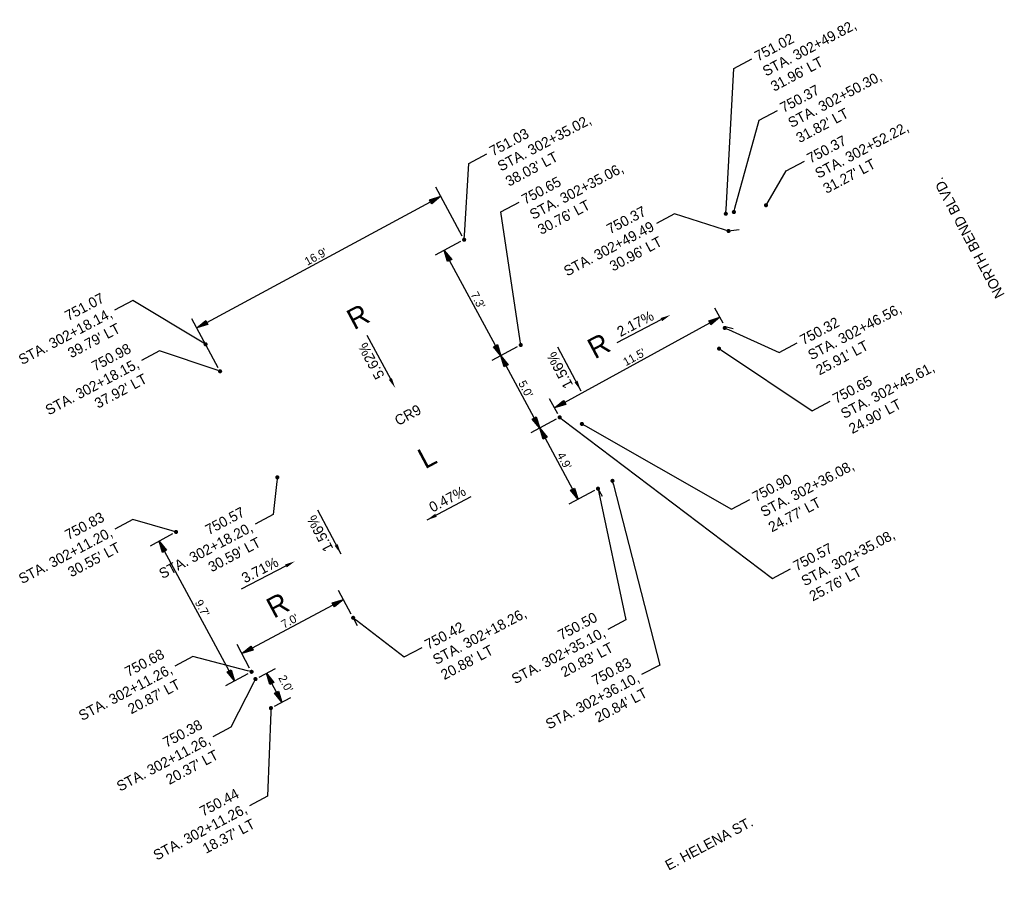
# Model space of a CAD drawing. Header units: feet. Extents: x 1464127 to 1492048, y 602360 to 652423.
# Tile 13 of 13: x 1491967 to 1492027, y 652370 to 652423. Entities that reach past the tile are written whole.
import ezdxf
from ezdxf import colors
from ezdxf.entities.mleader import LeaderData, LeaderLine
from ezdxf.math import Vec2, Vec3

# ---------------------------------------------------------------- set-up
doc = ezdxf.new("R2010")
doc.units = ezdxf.units.FT
doc.header["$MEASUREMENT"] = 0
doc.layers.add('DT_P_Feature_Line', color=2, linetype='Continuous', plot=False)
doc.layers.add('GE_P_CL_Text', color=4, linetype='Continuous')
doc.layers.add('PV_P_Text', color=8, linetype='Continuous')
doc.styles.add('Slanted-Normal', font='font31.shx', dxfattribs={"height": 0.1})
doc.styles.get("Standard").update_dxf_attribs({"font": 'font31.shx'})
doc.dimstyles.new('Dec-1  Slanted', dxfattribs={"dimtxt": 0.14, "dimasz": 0.14, "dimexe": 0.07, "dimexo": 0.07, "dimgap": 0.07, "dimtad": 1, "dimdec": 1, "dimzin": 3, "dimdsep": 46, "dimtxsty": 'Slanted-Normal', "dimblk": 'Dim1', "dimcen": 0, "dimclrd": 95, "dimclre": 95, "dimclrt": 7, "dimadec": 1, "dimazin": 3, "dimtfac": 1, "dimtdec": 1, "dimtix": 1, "dimtofl": 0, "dimtmove": 1, "dimatfit": 3, "dimldrblk": 'Dim1', "dimfxl": 1, "dimtolj": 1, "dimtzin": 0, "dimlwd": -1, "dimlwe": -1, "dimarcsym": 0})

# ---------------------------------------------------------------- blocks, each defined once
blk = doc.blocks.new('Dim1')
h = blk.add_hatch(color=4)
h.dxf.hatch_style = 1
h.paths.add_polyline_path([(0, 0), (-1, -0.2), (-1, 0.2)])
at = {"color": 4}
blk.add_lwpolyline([(0, 0), (-1, -0.2), (-1, 0.2), (0, 0)], dxfattribs=at)
blk = doc.blocks.new('*D1100')
at = {"layer": 'Defpoints', "color": 0, "transparency": 16777216}
for p in [(1491992.948, 652412.69), (1491994.373, 652410.048, 751.029), (1491979.528, 652402.039, 751.029)]:
    blk.add_point(p, dxfattribs=at)
at = {"layer": 'PV_P_Text', "color": 95, "linetype": 'Continuous', "transparency": 16777216}
for p, q in [((1491994.254, 652410.268), (1491992.651, 652413.24)), ((1491978.719, 652405.014), (1491992.332, 652412.358)), ((1491979.41, 652402.259), (1491977.806, 652405.231))]:
    blk.add_line(p, q, dxfattribs=at)
at = {"layer": 'PV_P_Text', "color": 95, "transparency": 16777216, "xscale": 0.7000000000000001, "yscale": 0.7000000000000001, "zscale": 0.7000000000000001}
for p, rotation in [((1491992.948, 652412.69), 28.34720287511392), ((1491978.103, 652404.681), 208.3472028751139)]:
    blk.add_blockref('Dim1', p, dxfattribs=dict(at, rotation=rotation))
at = {"layer": 'PV_P_Text', "color": 7, "transparency": 16777216, "insert": (1491985.347, 652409.016), "char_height": 0.5, "attachment_point": 5, "rotation": 28.3472, "style": 'Slanted-Normal'}
blk.add_mtext("\\A1;16.9'", dxfattribs=at)
blk = doc.blocks.new('*D1101')
at = {"layer": 'Defpoints', "color": 0, "transparency": 16777216}
for p in [(1491976.85, 652392.262, 751.065), (1491975.814, 652391.703), (1491981.443, 652383.748, 751.065)]:
    blk.add_point(p, dxfattribs=at)
at = {"layer": 'PV_P_Text', "color": 95, "linetype": 'Continuous', "transparency": 16777216}
for p, q in [((1491976.63, 652392.143), (1491975.264, 652391.406)), ((1491980.075, 652383.806), (1491976.146, 652391.087)), ((1491981.223, 652383.63), (1491979.857, 652382.893))]:
    blk.add_line(p, q, dxfattribs=at)
at = {"layer": 'PV_P_Text', "color": 95, "transparency": 16777216, "xscale": 0.7000000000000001, "yscale": 0.7000000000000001, "zscale": 0.7000000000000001}
for p, rotation in [((1491975.814, 652391.703), 118.3472028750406), ((1491980.407, 652383.19), 298.3472028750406)]:
    blk.add_blockref('Dim1', p, dxfattribs=dict(at, rotation=rotation))
at = {"layer": 'PV_P_Text', "color": 7, "transparency": 16777216, "insert": (1491978.44, 652387.624), "char_height": 0.5, "attachment_point": 5, "rotation": 298.3472, "style": 'Slanted-Normal'}
blk.add_mtext("\\A1;9.7'", dxfattribs=at)
blk = doc.blocks.new('*D1102')
at = {"layer": 'Defpoints', "color": 0, "transparency": 16777216}
for p in [(1491987.029, 652388.152), (1491987.622, 652387.037, 751.065), (1491981.443, 652383.748, 751.065)]:
    blk.add_point(p, dxfattribs=at)
at = {"layer": 'PV_P_Text', "color": 95, "linetype": 'Continuous', "transparency": 16777216}
for p, q in [((1491987.505, 652387.258), (1491986.735, 652388.704)), ((1491981.467, 652385.192), (1491986.411, 652387.823)), ((1491981.325, 652383.969), (1491980.556, 652385.415))]:
    blk.add_line(p, q, dxfattribs=at)
at = {"layer": 'PV_P_Text', "color": 95, "transparency": 16777216, "xscale": 0.7000000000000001, "yscale": 0.7000000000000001, "zscale": 0.7000000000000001}
for p, rotation in [((1491987.029, 652388.152), 28.02171133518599), ((1491980.849, 652384.864), 208.021711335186)]:
    blk.add_blockref('Dim1', p, dxfattribs=dict(at, rotation=rotation))
at = {"layer": 'PV_P_Text', "color": 7, "transparency": 16777216, "insert": (1491983.763, 652386.839), "char_height": 0.5, "attachment_point": 5, "rotation": 28.02171, "style": 'Slanted-Normal'}
blk.add_mtext("\\A1;7.0'", dxfattribs=at)
blk = doc.blocks.new('*D1103')
at = {"layer": 'Defpoints', "color": 0, "transparency": 16777216}
for p in [(1492009.93, 652405.335), (1492010.245, 652404.76, 751.029), (1492000.183, 652399.235, 751.029)]:
    blk.add_point(p, dxfattribs=at)
at = {"layer": 'PV_P_Text', "color": 95, "linetype": 'Continuous', "transparency": 16777216}
for p, q in [((1492010.125, 652404.979), (1492009.629, 652405.883)), ((1492000.481, 652400.147), (1492009.316, 652404.998)), ((1492000.063, 652399.454), (1491999.567, 652400.358))]:
    blk.add_line(p, q, dxfattribs=at)
at = {"layer": 'PV_P_Text', "color": 95, "transparency": 16777216, "xscale": 0.7000000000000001, "yscale": 0.7000000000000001, "zscale": 0.7000000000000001}
for p, rotation in [((1492009.93, 652405.335), 28.76981358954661), ((1491999.868, 652399.81), 208.7698135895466)]:
    blk.add_blockref('Dim1', p, dxfattribs=dict(at, rotation=rotation))
at = {"layer": 'PV_P_Text', "color": 7, "transparency": 16777216, "insert": (1492004.718, 652402.901), "char_height": 0.5, "attachment_point": 5, "rotation": 28.76981, "style": 'Slanted-Normal'}
blk.add_mtext("\\A1;11.5'", dxfattribs=at)
blk = doc.blocks.new('*D1104')
at = {"layer": 'Defpoints', "color": 0, "transparency": 16777216}
for p in [(1491994.373, 652410.048, 751.029), (1491993.159, 652409.396), (1491997.817, 652403.64, 751.065)]:
    blk.add_point(p, dxfattribs=at)
at = {"layer": 'PV_P_Text', "color": 95, "linetype": 'Continuous', "transparency": 16777216}
for p, q in [((1491994.153, 652409.93), (1491992.609, 652409.1)), ((1491996.272, 652403.604), (1491993.491, 652408.779)), ((1491997.596, 652403.521), (1491996.052, 652402.692))]:
    blk.add_line(p, q, dxfattribs=at)
at = {"layer": 'PV_P_Text', "color": 95, "transparency": 16777216, "xscale": 0.7000000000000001, "yscale": 0.7000000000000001, "zscale": 0.7000000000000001}
for p, rotation in [((1491993.159, 652409.396), 118.2512724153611), ((1491996.603, 652402.988), 298.2512724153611)]:
    blk.add_blockref('Dim1', p, dxfattribs=dict(at, rotation=rotation))
at = {"layer": 'PV_P_Text', "color": 7, "transparency": 16777216, "insert": (1491995.212, 652406.369), "char_height": 0.5, "attachment_point": 5, "rotation": 298.25127, "style": 'Slanted-Normal'}
blk.add_mtext("\\A1;7.3'", dxfattribs=at)
blk = doc.blocks.new('*D1105')
at = {"layer": 'Defpoints', "color": 0, "transparency": 16777216}
for p in [(1491997.817, 652403.64, 751.029), (1491996.603, 652402.988), (1492000.183, 652399.235, 751.029)]:
    blk.add_point(p, dxfattribs=at)
at = {"layer": 'PV_P_Text', "color": 95, "linetype": 'Continuous', "transparency": 16777216}
for p, q in [((1491997.596, 652403.521), (1491996.052, 652402.692)), ((1491998.638, 652399.2), (1491996.934, 652402.371)), ((1491999.963, 652399.117), (1491998.419, 652398.287))]:
    blk.add_line(p, q, dxfattribs=at)
at = {"layer": 'PV_P_Text', "color": 95, "transparency": 16777216, "xscale": 0.7000000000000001, "yscale": 0.7000000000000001, "zscale": 0.7000000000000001}
for p, rotation in [((1491996.603, 652402.988), 118.2512724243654), ((1491998.97, 652398.583), 298.2512724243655)]:
    blk.add_blockref('Dim1', p, dxfattribs=dict(at, rotation=rotation))
at = {"layer": 'PV_P_Text', "color": 7, "transparency": 16777216, "insert": (1491998.117, 652400.963), "char_height": 0.5, "attachment_point": 5, "rotation": 298.25127, "style": 'Slanted-Normal'}
blk.add_mtext("\\A1;5.0'", dxfattribs=at)
blk = doc.blocks.new('*D1106')
at = {"layer": 'Defpoints', "color": 0, "transparency": 16777216}
for p in [(1492000.183, 652399.235, 751.029), (1492002.514, 652394.897, 751.029), (1492001.301, 652394.245)]:
    blk.add_point(p, dxfattribs=at)
at = {"layer": 'PV_P_Text', "color": 95, "linetype": 'Continuous', "transparency": 16777216}
for p, q in [((1491999.963, 652399.117), (1491998.419, 652398.287)), ((1491999.301, 652397.966), (1492000.969, 652394.862)), ((1492002.294, 652394.779), (1492000.75, 652393.949))]:
    blk.add_line(p, q, dxfattribs=at)
at = {"layer": 'PV_P_Text', "color": 95, "transparency": 16777216, "xscale": 0.7000000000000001, "yscale": 0.7000000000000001, "zscale": 0.7000000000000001}
for p, rotation in [((1491998.97, 652398.583), 118.2512724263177), ((1492001.301, 652394.245), 298.2512724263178)]:
    blk.add_blockref('Dim1', p, dxfattribs=dict(at, rotation=rotation))
at = {"layer": 'PV_P_Text', "color": 7, "transparency": 16777216, "insert": (1492000.466, 652396.592), "char_height": 0.5, "attachment_point": 5, "rotation": 298.25127, "style": 'Slanted-Normal'}
blk.add_mtext("\\A1;4.9'", dxfattribs=at)
blk = doc.blocks.new('_Dot')
at = {"color": 0, "linetype": 'ByBlock', "lineweight": -2}
blk.add_line((-0.5, 0), (-1, 0), dxfattribs=at)
at = {"color": 0, "linetype": 'ByBlock', "const_width": 0.5}
blk.add_lwpolyline([(-0.25, 0, 1), (0.25, 0, 1)], format="xyb", close=True, dxfattribs=at)
blk = doc.blocks.new('*D1151')
at = {"layer": 'Defpoints', "color": 0, "transparency": 16777216}
for p in [(1491982.341, 652383.66), (1491981.678, 652383.307, 751.065), (1491982.617, 652381.541, 751.065)]:
    blk.add_point(p, dxfattribs=at)
at = {"layer": 'PV_P_Text', "color": 95, "linetype": 'Continuous', "transparency": 16777216}
for p, q in [((1491981.898, 652383.424), (1491982.892, 652383.953)), ((1491982.951, 652382.512), (1491982.67, 652383.042)), ((1491982.838, 652381.659), (1491983.832, 652382.188))]:
    blk.add_line(p, q, dxfattribs=at)
at = {"layer": 'PV_P_Text', "color": 95, "transparency": 16777216, "xscale": 0.7000000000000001, "yscale": 0.7000000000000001, "zscale": 0.7000000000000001}
for p, rotation in [((1491982.341, 652383.66), 118.0217113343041), ((1491983.28, 652381.894), 298.0217113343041)]:
    blk.add_blockref('Dim1', p, dxfattribs=dict(at, rotation=rotation))
at = {"layer": 'PV_P_Text', "color": 7, "transparency": 16777216, "insert": (1491983.518, 652383.03), "char_height": 0.5, "attachment_point": 5, "rotation": 298.02171, "style": 'Slanted-Normal'}
blk.add_mtext("\\A1;2.0'", dxfattribs=at)

msp = doc.modelspace()

# ---------------------------------------------------------------- linework, layer by layer
at = {"layer": 'DT_P_Feature_Line', "flags": 128}
for points, elevation in [([(1492010.455, 652410.579), (1492011.112, 652410.674)], 751.028), ([(1492010.245, 652404.76), (1492010.733, 652404.65)], 751.029), ([(1492002.514, 652394.897), (1492002.759, 652394.437)], 751.029), ([(1491987.622, 652387.037), (1491987.868, 652386.571)], 751.029)]:
    msp.add_lwpolyline(points, dxfattribs=dict(at, elevation=elevation))
at = {"layer": 'PV_P_Text', "color": 7, "linetype": 'ByBlock', "lineweight": -2}
msp.add_lwpolyline([(1492003.673, 652403.794), (1492006.365, 652405.184)], dxfattribs=at)
at = {"layer": 'PV_P_Text', "color": 7, "linetype": 'ByBlock', "lineweight": -2, "elevation": 751.065}
for points in [[(1491988.445, 652404.24), (1491989.883, 652401.574)], [(1492000.054, 652403.538), (1492001.469, 652400.859)], [(1491994.785, 652394.397), (1491992.105, 652392.983)], [(1491985.461, 652393.599), (1491986.875, 652390.92)], [(1491980.837, 652388.8), (1491983.529, 652390.19)]]:
    msp.add_lwpolyline(points, dxfattribs=at)
at = {"layer": 'PV_P_Text', "color": 7}
for points in [[(1492006.413, 652405.091), (1492006.921, 652405.471), (1492006.318, 652405.276)], [(1491989.975, 652401.623, 751.065), (1491990.18, 652401.024, 751.065), (1491989.792, 652401.524, 751.065)], [(1492001.085, 652401.363, 751.065), (1492001.469, 652400.859, 751.065), (1492001.269, 652401.46, 751.065)], [(1491992.609, 652393.367, 751.065), (1491992.105, 652392.983, 751.065), (1491992.707, 652393.183, 751.065)], [(1491986.492, 652391.424, 751.065), (1491986.875, 652390.92, 751.065), (1491986.676, 652391.521, 751.065)], [(1491983.577, 652390.098, 751.065), (1491984.085, 652390.477, 751.065), (1491983.481, 652390.283, 751.065)]]:
    msp.add_solid(points, dxfattribs=at)

# ---------------------------------------------------------------- texts
at = {"layer": 'GE_P_CL_Text', "char_height": 0.625, "attachment_point": 1}
for s, insert, rotation in [('NORTH BEND BLVD.', (1492026.72, 652406.404, 750.439), 117.98143), ('E. HELENA ST.', (1492006.518, 652372.194), 27.98143)]:
    msp.add_mtext_dynamic_manual_height_columns(s, width=23.04044, gutter_width=10, heights=[0.727], dxfattribs=dict(at, insert=insert, rotation=rotation))
at = {"layer": 'PV_P_Text', "color": 7, "attachment_point": 5}
for s, insert, char_height, rotation in [('R', (1491987.916, 652405.368, 726.591), 1.25, 27.98143), ('2.17%', (1492004.787, 652404.939), 0.625, 27.3034), ('R', (1492002.557, 652403.593, 726.591), 1.25, 27.98143), ('5.62%', (1491988.718, 652402.667, 751.065), 0.625, 118.3472), ('1.56%', (1492000.193, 652402.107, 751.065), 0.625, 117.8253), ('CR9', (1491990.948, 652399.373), 0.625, 28.54473), ('L', (1491992.112, 652396.833), 1.25, 27.98143), ('0.47%', (1491993.354, 652394.259, 751.065), 0.625, 27.8253), ('1.56%', (1491985.6, 652392.168, 751.065), 0.625, 117.8253), ('3.71%', (1491981.951, 652389.945, 751.065), 0.625, 27.3034), ('R', (1491983.03, 652387.806, 726.591), 1.25, 27.98143)]:
    msp.add_mtext(s, dxfattribs=dict(at, insert=insert, char_height=char_height, rotation=rotation))

# ---------------------------------------------------------------- dimensions: what is measured, and where the dimension line sits
at = {"layer": 'PV_P_Text', "color": 7}
for p1, p2, distance, picture, middle in [((1491979.528, 652402.039, 751.029), (1491994.373, 652410.048, 751.029), 3.002, '*D1100', (1491985.347, 652409.016)), ((1491997.817, 652403.64, 751.065), (1491994.373, 652410.048, 751.029), 1.378, '*D1104', (1491995.212, 652406.369)), ((1492000.183, 652399.235, 751.029), (1492010.245, 652404.76, 751.029), 0.656, '*D1103', (1492004.718, 652402.901)), ((1492000.183, 652399.235, 751.029), (1491997.817, 652403.64, 751.029), 1.378, '*D1105', (1491998.117, 652400.963)), ((1492000.183, 652399.235, 751.029), (1492002.514, 652394.897, 751.029), -1.378, '*D1106', (1492000.466, 652396.592)), ((1491981.443, 652383.748, 751.065), (1491976.85, 652392.262, 751.065), 1.177, '*D1101', (1491978.44, 652387.624)), ((1491981.443, 652383.748, 751.065), (1491987.622, 652387.037, 751.065), 1.263, '*D1102', (1491983.763, 652386.839))]:
    dim = msp.add_aligned_dim(p1=p1, p2=p2, distance=distance, dimstyle='Dec-1  Slanted', override={"dimscale": 0, "dimexe": 0.125, "dimexo": 0.05, "dimgap": 0.025, "dimpost": "'"}, dxfattribs=at)
    dim.commit()
    dim.dimension.update_dxf_attribs({"geometry": picture, "text_midpoint": middle})
dim = msp.add_linear_dim(base=(1491982.341, 652383.66), p1=(1491982.617, 652381.541, 751.065), p2=(1491981.678, 652383.307, 751.065), angle=118.02171, dimstyle='Dec-1  Slanted', override={"dimscale": 0, "dimexe": 0.125, "dimexo": 0.05, "dimgap": 0.025, "dimpost": "'"}, dxfattribs=at)
dim.commit()
dim.dimension.update_dxf_attribs({"geometry": '*D1151', "text_midpoint": (1491983.187, 652382.854), "dimtype": 161})

# ---------------------------------------------------------------- leaders
ml = msp.add_multileader_mtext('Standard', dxfattribs=at)
ml.set_content("751.02\\PSTA. 302+49.82, \\P31.96' LT", color=7)
ml.set_leader_properties()
ml.set_arrow_properties(name='DOT')
ml.build(insert=Vec2(0, 0))
ml.multileader.update_dxf_attribs({"text_right_attachment_type": 2, "dogleg_length": 0.25, "arrow_head_size": 0.25, "scale": 5})
ctx = ml.context
ctx.base_point, ctx.scale, ctx.char_height, ctx.arrow_head_size, ctx.landing_gap_size, ctx.plane_origin, ctx.plane_x_axis, ctx.plane_y_axis = Vec3(1492011.882, 652421.049, 751.029), 5, 0.625, 0.25, 0.25, Vec3(1492025.889, 652395.314, 751.029), Vec3(0.8831, 0.469185), Vec3(-0.469185, 0.8831)
ctx.right_attachment = 2
notes = []
notes.append((ctx, [(1, (1, 1, 0), (1492010.778, 652420.462, 751.029), (0.8831, 0.469185), 1.25, [(0, [(1492010.29, 652411.629, 751.029)], 0, [])])]))
ctx.mtext.insert, ctx.mtext.text_direction, ctx.mtext.rotation, ctx.mtext.flow_direction = Vec3(1492011.956, 652421.442, 751.029), Vec3(0.8831, 0.469185), 0.488368, 5
ml = msp.add_multileader_mtext('Standard', dxfattribs=at)
ml.set_content("750.37\\PSTA. 302+50.30, \\P31.82' LT", color=7)
ml.set_leader_properties()
ml.set_arrow_properties(name='DOT')
ml.build(insert=Vec2(0, 0))
ml.multileader.update_dxf_attribs({"text_right_attachment_type": 2, "dogleg_length": 0.25, "arrow_head_size": 0.25, "scale": 5})
ctx = ml.context
ctx.base_point, ctx.scale, ctx.char_height, ctx.arrow_head_size, ctx.landing_gap_size, ctx.plane_origin, ctx.plane_x_axis, ctx.plane_y_axis = Vec3(1492013.431, 652417.919, 751.065), 5, 0.625, 0.25, 0.25, Vec3(1492026.378, 652395.418, 751.065), Vec3(0.8831, 0.469185), Vec3(-0.469185, 0.8831)
ctx.right_attachment = 2
notes.append((ctx, [(1, (1, 1, 0), (1492012.327, 652417.332, 751.065), (0.8831, 0.469185), 1.25, [(0, [(1492010.779, 652411.733, 751.065)], 0, [])])]))
ctx.mtext.insert, ctx.mtext.text_direction, ctx.mtext.rotation, ctx.mtext.flow_direction = Vec3(1492013.505, 652418.312, 751.065), Vec3(0.8831, 0.469185), 0.488368, 5
ml = msp.add_multileader_mtext('Standard', dxfattribs=at)
ml.set_content("751.03\\PSTA. 302+35.02, \\P38.03' LT", color=7)
ml.set_leader_properties()
ml.set_arrow_properties(name='DOT')
ml.build(insert=Vec2(0, 0))
ml.multileader.update_dxf_attribs({"text_right_attachment_type": 2, "dogleg_length": 0.25, "arrow_head_size": 0.25, "scale": 5})
ctx = ml.context
ctx.base_point, ctx.scale, ctx.char_height, ctx.arrow_head_size, ctx.landing_gap_size, ctx.plane_origin, ctx.plane_x_axis, ctx.plane_y_axis = Vec3(1491995.755, 652415.27, 751.029), 5, 0.625, 0.25, 0.25, Vec3(1492009.972, 652393.733, 751.029), Vec3(0.8831, 0.469185), Vec3(-0.469185, 0.8831)
ctx.right_attachment = 2
notes.append((ctx, [(1, (1, 1, 0), (1491994.651, 652414.683, 751.029), (0.8831, 0.469185), 1.25, [(0, [(1491994.373, 652410.048, 751.029)], 0, [])])]))
ctx.mtext.insert, ctx.mtext.text_direction, ctx.mtext.rotation, ctx.mtext.flow_direction = Vec3(1491995.829, 652415.663, 751.029), Vec3(0.8831, 0.469185), 0.488368, 5
ml = msp.add_multileader_mtext('Standard', dxfattribs=at)
ml.set_content("750.37\\PSTA. 302+52.22, \\P31.27' LT", color=7)
ml.set_leader_properties()
ml.set_arrow_properties(name='DOT')
ml.build(insert=Vec2(0, 0))
ml.multileader.update_dxf_attribs({"text_right_attachment_type": 2, "dogleg_length": 0.25, "arrow_head_size": 0.25, "scale": 5})
ctx = ml.context
ctx.base_point, ctx.scale, ctx.char_height, ctx.arrow_head_size, ctx.landing_gap_size, ctx.plane_origin, ctx.plane_x_axis, ctx.plane_y_axis = Vec3(1492015.07, 652414.834, 751.065), 5, 0.625, 0.25, 0.25, Vec3(1492028.334, 652395.833, 751.065), Vec3(0.8831, 0.469185), Vec3(-0.469185, 0.8831)
ctx.right_attachment = 2
notes.append((ctx, [(1, (1, 1, 0), (1492013.966, 652414.247, 751.065), (0.8831, 0.469185), 1.25, [(0, [(1492012.735, 652412.148, 751.065)], 0, [])])]))
ctx.mtext.insert, ctx.mtext.text_direction, ctx.mtext.rotation, ctx.mtext.flow_direction = Vec3(1492015.144, 652415.227, 751.065), Vec3(0.8831, 0.469185), 0.488368, 5
ml = msp.add_multileader_mtext('Standard', dxfattribs=at)
ml.set_content("750.65\\PSTA. 302+35.06, \\P30.76' LT", color=7)
ml.set_leader_properties()
ml.set_arrow_properties(name='DOT')
ml.build(insert=Vec2(0, 0))
ml.multileader.update_dxf_attribs({"text_right_attachment_type": 2, "dogleg_length": 0.25, "arrow_head_size": 0.25, "scale": 5})
ctx = ml.context
ctx.base_point, ctx.scale, ctx.char_height, ctx.arrow_head_size, ctx.landing_gap_size, ctx.plane_origin, ctx.plane_x_axis, ctx.plane_y_axis = Vec3(1491997.712, 652412.333, 751.029), 5, 0.625, 0.25, 0.25, Vec3(1492013.415, 652387.324, 751.029), Vec3(0.8831, 0.469185), Vec3(-0.469185, 0.8831)
ctx.right_attachment = 2
notes.append((ctx, [(1, (1, 1, 0), (1491996.608, 652411.746, 751.029), (0.8831, 0.469185), 1.25, [(0, [(1491997.817, 652403.64, 751.029)], 0, [])])]))
ctx.mtext.insert, ctx.mtext.text_direction, ctx.mtext.rotation, ctx.mtext.flow_direction = Vec3(1491997.786, 652412.726, 751.029), Vec3(0.8831, 0.469185), 0.488368, 5
ml = msp.add_multileader_mtext('Standard', dxfattribs=at)
ml.set_content("750.37\\PSTA. 302+49.49 \\P30.96' LT", color=7)
ml.set_leader_properties()
ml.set_arrow_properties(name='DOT')
ml.build(insert=Vec2(0, 0))
ml.multileader.update_dxf_attribs({"text_right_attachment_type": 2, "dogleg_length": 0.25, "arrow_head_size": 0.25, "scale": 5})
ctx = ml.context
ctx.base_point, ctx.scale, ctx.char_height, ctx.arrow_head_size, ctx.landing_gap_size, ctx.plane_origin, ctx.plane_x_axis, ctx.plane_y_axis = Vec3(1491998.643, 652408.276, 751.028), 5, 0.625, 0.25, 0.25, Vec3(1492026.054, 652394.264, 751.028), Vec3(0.8831, 0.469185), Vec3(-0.469185, 0.8831)
ctx.right_attachment, ctx.text_align_type = 2, 2
notes.append((ctx, [(0, (1, 1, 0), (1492007.173, 652411.629, 751.028), (-0.8831, -0.469185), 1.25, [(0, [(1492010.455, 652410.579, 751.028)], 0, [])])]))
ctx.mtext.insert, ctx.mtext.text_direction, ctx.mtext.rotation, ctx.mtext.alignment, ctx.mtext.flow_direction = Vec3(1492005.213, 652412.121, 751.028), Vec3(0.8831, 0.469185), 0.488368, 3, 5
ml = msp.add_multileader_mtext('Standard', dxfattribs=at)
ml.set_content("751.07\\PSTA. 302+18.14, \\P39.79' LT", color=7)
ml.set_leader_properties()
ml.set_arrow_properties(name='DOT')
ml.build(insert=Vec2(0, 0))
ml.multileader.update_dxf_attribs({"text_right_attachment_type": 2, "dogleg_length": 0.25, "arrow_head_size": 0.25, "scale": 5})
ctx = ml.context
ctx.base_point, ctx.scale, ctx.char_height, ctx.arrow_head_size, ctx.landing_gap_size, ctx.plane_origin, ctx.plane_x_axis, ctx.plane_y_axis = Vec3(1491965.873, 652403.094, 751.065), 5, 0.625, 0.25, 0.25, Vec3(1491994.24, 652387.369, 751.065), Vec3(0.8831, 0.469185), Vec3(-0.469185, 0.8831)
ctx.right_attachment, ctx.text_align_type = 2, 2
notes.append((ctx, [(0, (1, 1, 0), (1491974.215, 652406.347, 751.065), (-0.8831, -0.469185), 1.25, [(0, [(1491978.641, 652403.684, 751.065)], 0, [])])]))
ctx.mtext.insert, ctx.mtext.text_direction, ctx.mtext.rotation, ctx.mtext.alignment, ctx.mtext.flow_direction = Vec3(1491972.255, 652406.839, 751.065), Vec3(0.8831, 0.469185), 0.488368, 3, 5
ml = msp.add_multileader_mtext('Standard', dxfattribs=at)
ml.set_content("750.32\\PSTA. 302+46.56, \\P25.91' LT", color=7)
ml.set_leader_properties()
ml.set_arrow_properties(name='DOT')
ml.build(insert=Vec2(0, 0))
ml.multileader.update_dxf_attribs({"text_right_attachment_type": 2, "dogleg_length": 0.25, "arrow_head_size": 0.25, "scale": 5})
ctx = ml.context
ctx.base_point, ctx.scale, ctx.char_height, ctx.arrow_head_size, ctx.landing_gap_size, ctx.plane_origin, ctx.plane_x_axis, ctx.plane_y_axis = Vec3(1492014.638, 652403.779, 750.439), 5, 0.625, 0.25, 0.25, Vec3(1492025.824, 652388.366, 750.439), Vec3(0.8831, 0.469185), Vec3(-0.469185, 0.8831)
ctx.right_attachment = 2
notes.append((ctx, [(1, (1, 1, 0), (1492013.535, 652403.192, 750.439), (0.8831, 0.469185), 1.25, [(0, [(1492010.226, 652404.681, 750.439)], 0, [])])]))
ctx.mtext.insert, ctx.mtext.text_direction, ctx.mtext.rotation, ctx.mtext.flow_direction = Vec3(1492014.713, 652404.172, 750.439), Vec3(0.8831, 0.469185), 0.488368, 5
ml = msp.add_multileader_mtext('Standard', dxfattribs=at)
ml.set_content("750.98\\PSTA. 302+18.15, \\P37.92' LT", color=7)
ml.set_leader_properties()
ml.set_arrow_properties(name='DOT')
ml.build(insert=Vec2(0, 0))
ml.multileader.update_dxf_attribs({"text_right_attachment_type": 2, "dogleg_length": 0.25, "arrow_head_size": 0.25, "scale": 5})
ctx = ml.context
ctx.base_point, ctx.scale, ctx.char_height, ctx.arrow_head_size, ctx.landing_gap_size, ctx.plane_origin, ctx.plane_x_axis, ctx.plane_y_axis = Vec3(1491967.507, 652400.03, 751.029), 5, 0.625, 0.25, 0.25, Vec3(1491995.127, 652385.724, 751.029), Vec3(0.8831, 0.469185), Vec3(-0.469185, 0.8831)
ctx.right_attachment, ctx.text_align_type = 2, 2
notes.append((ctx, [(0, (1, 1, 0), (1491975.844, 652403.28, 751.029), (-0.8831, -0.469185), 1.25, [(0, [(1491979.528, 652402.039, 751.029)], 0, [])])]))
ctx.mtext.insert, ctx.mtext.text_direction, ctx.mtext.rotation, ctx.mtext.alignment, ctx.mtext.flow_direction = Vec3(1491973.884, 652403.772, 751.029), Vec3(0.8831, 0.469185), 0.488368, 3, 5
ml = msp.add_multileader_mtext('Standard', dxfattribs=at)
ml.set_content("750.65\\PSTA. 302+45.61, \\P24.90' LT", color=7)
ml.set_leader_properties()
ml.set_arrow_properties(name='DOT')
ml.build(insert=Vec2(0, 0))
ml.multileader.update_dxf_attribs({"text_right_attachment_type": 2, "dogleg_length": 0.25, "arrow_head_size": 0.25, "scale": 5})
ctx = ml.context
ctx.base_point, ctx.scale, ctx.char_height, ctx.arrow_head_size, ctx.landing_gap_size, ctx.plane_origin, ctx.plane_x_axis, ctx.plane_y_axis = Vec3(1492016.637, 652400.212, 750.439), 5, 0.625, 0.25, 0.25, Vec3(1492024.787, 652374.929, 750.439), Vec3(0.8831, 0.469185), Vec3(-0.469185, 0.8831)
ctx.right_attachment = 2
notes.append((ctx, [(1, (1, 1, 0), (1492015.534, 652399.626, 750.439), (0.8831, 0.469185), 1.25, [(0, [(1492009.881, 652403.419, 750.439)], 0, [])])]))
ctx.mtext.insert, ctx.mtext.text_direction, ctx.mtext.rotation, ctx.mtext.flow_direction = Vec3(1492016.712, 652400.605, 750.439), Vec3(0.8831, 0.469185), 0.488368, 5
ml = msp.add_multileader_mtext('Standard', dxfattribs=at)
ml.set_content("750.57\\PSTA. 302+35.08, \\P25.76' LT", color=7)
ml.set_leader_properties()
ml.set_arrow_properties(name='DOT')
ml.build(insert=Vec2(0, 0))
ml.multileader.update_dxf_attribs({"text_right_attachment_type": 2, "dogleg_length": 0.25, "arrow_head_size": 0.25, "scale": 5})
ctx = ml.context
ctx.base_point, ctx.scale, ctx.char_height, ctx.arrow_head_size, ctx.landing_gap_size, ctx.plane_origin, ctx.plane_x_axis, ctx.plane_y_axis = Vec3(1492014.232, 652390.022, 751.029), 5, 0.625, 0.25, 0.25, Vec3(1492015.782, 652382.92, 751.029), Vec3(0.8831, 0.469185), Vec3(-0.469185, 0.8831)
ctx.right_attachment = 2
notes.append((ctx, [(1, (1, 1, 0), (1492013.129, 652389.436, 751.029), (0.8831, 0.469185), 1.25, [(0, [(1492000.183, 652399.235, 751.029)], 0, [])])]))
ctx.mtext.insert, ctx.mtext.text_direction, ctx.mtext.rotation, ctx.mtext.flow_direction = Vec3(1492014.307, 652390.416, 751.029), Vec3(0.8831, 0.469185), 0.488368, 5
ml = msp.add_multileader_mtext('Standard', dxfattribs=at)
ml.set_content("750.90\\PSTA. 302+36.08, \\P24.77' LT", color=7)
ml.set_leader_properties()
ml.set_arrow_properties(name='DOT')
ml.build(insert=Vec2(0, 0))
ml.multileader.update_dxf_attribs({"text_right_attachment_type": 2, "dogleg_length": 0.25, "arrow_head_size": 0.25, "scale": 5})
ctx = ml.context
ctx.base_point, ctx.scale, ctx.char_height, ctx.arrow_head_size, ctx.landing_gap_size, ctx.plane_origin, ctx.plane_x_axis, ctx.plane_y_axis = Vec3(1492011.747, 652394.227), 5, 0.625, 0.25, 0.25, Vec3(1492032.825, 652378.739), Vec3(0.8831, 0.469185), Vec3(-0.469185, 0.8831)
ctx.right_attachment = 2
notes.append((ctx, [(1, (1, 1, 0), (1492010.643, 652393.641), (0.8831, 0.469185), 1.25, [(0, [(1492001.533, 652398.835)], 0, [])])]))
ctx.mtext.insert, ctx.mtext.text_direction, ctx.mtext.rotation, ctx.mtext.flow_direction = Vec3(1492011.821, 652394.621), Vec3(0.8831, 0.469185), 0.488368, 5
ml = msp.add_multileader_mtext('Standard', dxfattribs=at)
ml.set_content("750.57\\PSTA. 302+18.20, \\P30.59' LT", color=7)
ml.set_leader_properties()
ml.set_arrow_properties(name='DOT')
ml.build(insert=Vec2(0, 0))
ml.multileader.update_dxf_attribs({"text_right_attachment_type": 2, "dogleg_length": 0.25, "arrow_head_size": 0.25, "scale": 5})
ctx = ml.context
ctx.base_point, ctx.scale, ctx.char_height, ctx.arrow_head_size, ctx.landing_gap_size, ctx.plane_origin, ctx.plane_x_axis, ctx.plane_y_axis = Vec3(1491974.159, 652389.932, 751.065), 5, 0.625, 0.25, 0.25, Vec3(1491998.609, 652379.27, 751.065), Vec3(0.8831, 0.469185), Vec3(-0.469185, 0.8831)
ctx.right_attachment, ctx.text_align_type = 2, 2
notes.append((ctx, [(0, (1, 1, 0), (1491982.759, 652393.322, 751.065), (-0.8831, -0.469185), 1.25, [(0, [(1491983.01, 652395.585, 751.065)], 0, [])])]))
ctx.mtext.insert, ctx.mtext.text_direction, ctx.mtext.rotation, ctx.mtext.alignment, ctx.mtext.flow_direction = Vec3(1491980.799, 652393.814, 751.065), Vec3(0.8831, 0.469185), 0.488368, 3, 5
ml = msp.add_multileader_mtext('Standard', dxfattribs=at)
ml.set_content("750.83\\PSTA. 302+36.10, \\P20.84' LT", color=7)
ml.set_leader_properties()
ml.set_arrow_properties(name='DOT')
ml.build(insert=Vec2(0, 0))
ml.multileader.update_dxf_attribs({"text_right_attachment_type": 2, "dogleg_length": 0.25, "arrow_head_size": 0.25, "scale": 5})
ctx = ml.context
ctx.base_point, ctx.scale, ctx.char_height, ctx.arrow_head_size, ctx.landing_gap_size, ctx.plane_origin, ctx.plane_x_axis, ctx.plane_y_axis = Vec3(1491997.647, 652380.759), 5, 0.625, 0.25, 0.25, Vec3(1492022.406, 652372.674), Vec3(0.8831, 0.469185), Vec3(-0.469185, 0.8831)
ctx.right_attachment, ctx.text_align_type = 2, 2
notes.append((ctx, [(0, (1, 1, 0), (1492006.274, 652384.163), (-0.8831, -0.469185), 1.25, [(0, [(1492003.395, 652395.371)], 0, [])])]))
ctx.mtext.insert, ctx.mtext.text_direction, ctx.mtext.rotation, ctx.mtext.alignment, ctx.mtext.flow_direction = Vec3(1492004.314, 652384.655), Vec3(0.8831, 0.469185), 0.488368, 3, 5
ml = msp.add_multileader_mtext('Standard', dxfattribs=at)
ml.set_content("750.50\\PSTA. 302+35.10, \\P20.83' LT", color=7)
ml.set_leader_properties()
ml.set_arrow_properties(name='DOT')
ml.build(insert=Vec2(0, 0))
ml.multileader.update_dxf_attribs({"text_right_attachment_type": 2, "dogleg_length": 0.25, "arrow_head_size": 0.25, "scale": 5})
ctx = ml.context
ctx.base_point, ctx.scale, ctx.char_height, ctx.arrow_head_size, ctx.landing_gap_size, ctx.plane_origin, ctx.plane_x_axis, ctx.plane_y_axis = Vec3(1491995.59, 652383.52, 751.029), 5, 0.625, 0.25, 0.25, Vec3(1492018.113, 652378.582, 751.029), Vec3(0.8831, 0.469185), Vec3(-0.469185, 0.8831)
ctx.right_attachment, ctx.text_align_type = 2, 2
notes.append((ctx, [(0, (1, 1, 0), (1492004.208, 652386.919, 751.029), (-0.8831, -0.469185), 1.25, [(0, [(1492002.514, 652394.897, 751.029)], 0, [])])]))
ctx.mtext.insert, ctx.mtext.text_direction, ctx.mtext.rotation, ctx.mtext.alignment, ctx.mtext.flow_direction = Vec3(1492002.248, 652387.411, 751.029), Vec3(0.8831, 0.469185), 0.488368, 3, 5
ml = msp.add_multileader_mtext('Standard', dxfattribs=at)
ml.set_content("750.83\\PSTA. 302+11.20, \\P30.55' LT", color=7)
ml.set_leader_properties()
ml.set_arrow_properties(name='DOT')
ml.build(insert=Vec2(0, 0))
ml.multileader.update_dxf_attribs({"text_right_attachment_type": 2, "dogleg_length": 0.25, "arrow_head_size": 0.25, "scale": 5})
ctx = ml.context
ctx.base_point, ctx.scale, ctx.char_height, ctx.arrow_head_size, ctx.landing_gap_size, ctx.plane_origin, ctx.plane_x_axis, ctx.plane_y_axis = Vec3(1491965.839, 652389.739, 751.065), 5, 0.625, 0.25, 0.25, Vec3(1491992.448, 652375.947, 751.065), Vec3(0.8831, 0.469185), Vec3(-0.469185, 0.8831)
ctx.right_attachment, ctx.text_align_type = 2, 2
notes.append((ctx, [(0, (1, 1, 0), (1491974.22, 652393.013, 751.065), (-0.8831, -0.469185), 1.25, [(0, [(1491976.85, 652392.262, 751.065)], 0, [])])]))
ctx.mtext.insert, ctx.mtext.text_direction, ctx.mtext.rotation, ctx.mtext.alignment, ctx.mtext.flow_direction = Vec3(1491972.26, 652393.505, 751.065), Vec3(0.8831, 0.469185), 0.488368, 3, 5
ml = msp.add_multileader_mtext('Standard', dxfattribs=at)
ml.set_content("750.42\\PSTA. 302+18.26, \\P20.88' LT", color=7)
ml.set_leader_properties()
ml.set_arrow_properties(name='DOT')
ml.build(insert=Vec2(0, 0))
ml.multileader.update_dxf_attribs({"text_right_attachment_type": 2, "dogleg_length": 0.25, "arrow_head_size": 0.25, "scale": 5})
ctx = ml.context
ctx.base_point, ctx.scale, ctx.char_height, ctx.arrow_head_size, ctx.landing_gap_size, ctx.plane_origin, ctx.plane_x_axis, ctx.plane_y_axis = Vec3(1491991.819, 652385.237, 751.065), 5, 0.625, 0.25, 0.25, Vec3(1492003.221, 652370.722, 751.065), Vec3(0.8831, 0.469185), Vec3(-0.469185, 0.8831)
ctx.right_attachment = 2
notes.append((ctx, [(1, (1, 1, 0), (1491990.715, 652384.651, 751.065), (0.8831, 0.469185), 1.25, [(0, [(1491987.622, 652387.037, 751.065)], 0, [])])]))
ctx.mtext.insert, ctx.mtext.text_direction, ctx.mtext.rotation, ctx.mtext.flow_direction = Vec3(1491991.893, 652385.63, 751.065), Vec3(0.8831, 0.469185), 0.488368, 5
ml = msp.add_multileader_mtext('Standard', dxfattribs=at)
ml.set_content("750.68\\PSTA. 302+11.26, \\P20.87' LT", color=7)
ml.set_leader_properties()
ml.set_arrow_properties(name='DOT')
ml.build(insert=Vec2(0, 0))
ml.multileader.update_dxf_attribs({"text_right_attachment_type": 2, "dogleg_length": 0.25, "arrow_head_size": 0.25, "scale": 5})
ctx = ml.context
ctx.base_point, ctx.scale, ctx.char_height, ctx.arrow_head_size, ctx.landing_gap_size, ctx.plane_origin, ctx.plane_x_axis, ctx.plane_y_axis = Vec3(1491969.53, 652381.432, 751.065), 5, 0.625, 0.25, 0.25, Vec3(1491997.041, 652367.433, 751.065), Vec3(0.8831, 0.469185), Vec3(-0.469185, 0.8831)
ctx.right_attachment, ctx.text_align_type = 2, 2
notes.append((ctx, [(0, (1, 1, 0), (1491977.868, 652384.682, 751.065), (-0.8831, -0.469185), 1.25, [(0, [(1491981.443, 652383.748, 751.065)], 0, [])])]))
ctx.mtext.insert, ctx.mtext.text_direction, ctx.mtext.rotation, ctx.mtext.alignment, ctx.mtext.flow_direction = Vec3(1491975.908, 652385.174, 751.065), Vec3(0.8831, 0.469185), 0.488368, 3, 5
ml = msp.add_multileader_mtext('Standard', dxfattribs=at)
ml.set_content("750.38\\PSTA. 302+11.26, \\P20.37' LT", color=7)
ml.set_leader_properties()
ml.set_arrow_properties(name='DOT')
ml.build(insert=Vec2(0, 0))
ml.multileader.update_dxf_attribs({"text_right_attachment_type": 2, "dogleg_length": 0.25, "arrow_head_size": 0.25, "scale": 5})
ctx = ml.context
ctx.base_point, ctx.scale, ctx.char_height, ctx.arrow_head_size, ctx.landing_gap_size, ctx.plane_origin, ctx.plane_x_axis, ctx.plane_y_axis = Vec3(1491971.844, 652377.132, 751.065), 5, 0.625, 0.25, 0.25, Vec3(1491997.276, 652366.992, 751.065), Vec3(0.8831, 0.469185), Vec3(-0.469185, 0.8831)
ctx.right_attachment, ctx.text_align_type = 2, 2
notes.append((ctx, [(0, (1, 1, 0), (1491980.182, 652380.382, 751.065), (-0.8831, -0.469185), 1.25, [(0, [(1491981.678, 652383.307, 751.065)], 0, [])])]))
ctx.mtext.insert, ctx.mtext.text_direction, ctx.mtext.rotation, ctx.mtext.alignment, ctx.mtext.flow_direction = Vec3(1491978.222, 652380.874, 751.065), Vec3(0.8831, 0.469185), 0.488368, 3, 5
ml = msp.add_multileader_mtext('Standard', dxfattribs=at)
ml.set_content("750.44\\PSTA. 302+11.26, \\P18.37' LT", color=7)
ml.set_leader_properties()
ml.set_arrow_properties(name='DOT')
ml.build(insert=Vec2(0, 0))
ml.multileader.update_dxf_attribs({"text_right_attachment_type": 2, "dogleg_length": 0.25, "arrow_head_size": 0.25, "scale": 5})
ctx = ml.context
ctx.base_point, ctx.scale, ctx.char_height, ctx.arrow_head_size, ctx.landing_gap_size, ctx.plane_origin, ctx.plane_x_axis, ctx.plane_y_axis = Vec3(1491974.075, 652372.934), 5, 0.625, 0.25, 0.25, Vec3(1491998.216, 652365.226), Vec3(0.8831, 0.469185), Vec3(-0.469185, 0.8831)
ctx.right_attachment, ctx.text_align_type = 2, 2
notes.append((ctx, [(0, (1, 1, 0), (1491982.412, 652376.184), (-0.8831, -0.469185), 1.25, [(0, [(1491982.617, 652381.541)], 0, [])])]))
ctx.mtext.insert, ctx.mtext.text_direction, ctx.mtext.rotation, ctx.mtext.alignment, ctx.mtext.flow_direction = Vec3(1491980.452, 652376.677), Vec3(0.8831, 0.469185), 0.488368, 3, 5
for ctx, leaders in notes:
    for number, flags, end, landing, length, lines in leaders:
        leader = LeaderData()
        leader.index, (leader.has_last_leader_line, leader.has_dogleg_vector, leader.attachment_direction) = number, flags
        leader.last_leader_point, leader.dogleg_vector, leader.dogleg_length = Vec3(end), Vec3(landing), length
        for number, points, colour, breaks in lines:
            line = LeaderLine()
            line.index, line.vertices, line.color, line.breaks = number, Vec3.list(points), colors.encode_raw_color(colour), breaks
            leader.lines.append(line)
        ctx.leaders.append(leader)

doc.saveas('drawing.dxf')
